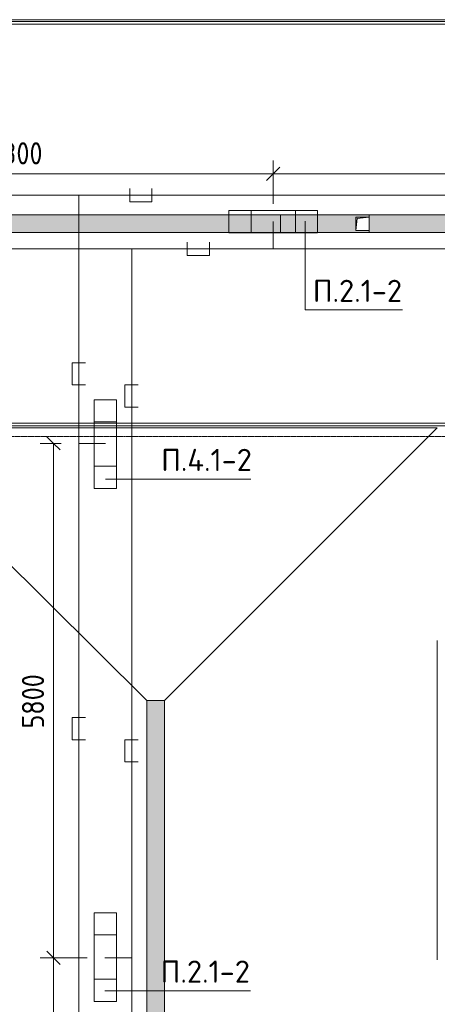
# Model space of a CAD drawing. Header units: millimetres. Extents: x -32229 to 170644, y -13689 to 125138.
# Tile 99 of 208: x 6975 to 11685, y 87650 to 98750. Entities that reach past the tile are written whole.
import ezdxf

# ---------------------------------------------------------------- set-up
doc = ezdxf.new("R2010")
doc.units = ezdxf.units.MM
doc.linetypes.add('ADSK_Линия сетки', pattern=[25, 20, -2.5, 0, -2.5])
for name, color, linetype, lineweight in [('A-ANNO-DIMS', 7, 'Continuous', 9), ('A-ANNO-DIMS-200', 7, 'Continuous', 9), ('A-ANNO-NOTE', 7, 'Continuous', 18), ('A-DETL-THIN', 7, 'Continuous', 9), ('A-FLOR', 7, 'Continuous', 18), ('A-GENM', 7, 'Continuous', 18), ('G-ANNO-TEXT', 7, 'Continuous', 9), ('M-EQPM', 7, 'Continuous', 18), ('S-GRID', 7, 'Continuous', 9)]:
    doc.layers.add(name, color=color, linetype=linetype, lineweight=lineweight)
doc.layers.add('A-DETL', color=7, linetype='Continuous', lineweight=9, true_color=0x00a600)
doc.styles.add('GOST Common_6', font='GOST_Common.ttf', dxfattribs={"width": 0.9, "height": 250})
doc.styles.add('ISOCPEUR', font='isocpeur.ttf', dxfattribs={"height": 250})
doc.dimstyles.new('ГОСТ_2_5_мм2', dxfattribs={"dimscale": 304.8, "dimtxt": 251.428749, "dimasz": 0.492126, "dimexe": 0.492126, "dimexo": 0.656168, "dimgap": 0.098425, "dimtad": 1, "dimdec": 0, "dimdsep": 46, "dimtxsty": 'GOST Common_6', "dimblk1": 'OBLIQUE', "dimblk2": 'OBLIQUE', "dimsah": 1, "dimcen": 0.09, "dimazin": 2, "dimtfac": 1, "dimtdec": 4, "dimtix": 1, "dimtmove": 0, "dimatfit": 3, "dimfxl": 1, "dimtvp": 1, "dimtolj": 1, "dimtzin": 0, "dimarcsym": 2})

# ---------------------------------------------------------------- blocks, each defined once
blk = doc.blocks.new('АР_Лоток - 200х100h_ЛВ1-7511695--01 ЭО')
at = {"layer": 'M-EQPM', "lineweight": 13, "true_color": 0xf3f3f3}
blk.add_hatch(color=7, dxfattribs=at).paths.add_polyline_path([(22805, -100), (22805, 100), (0, 100), (0, -100), (17414, -100)])
at = {"layer": 'M-EQPM', "color": 253, "lineweight": 13, "true_color": 0xaaaaaa}
blk.add_line((22805, -100), (22805, 100), dxfattribs=at)
blk = doc.blocks.new('АР_Лоток - 200х100h_ЛВ1-7189403--01 ЭО')
at = {"layer": 'M-EQPM', "lineweight": 13, "true_color": 0xf3f3f3}
blk.add_hatch(color=7, dxfattribs=at).paths.add_polyline_path([(11175, 100), (0, 100), (1, -100), (11175, -100), (11175, 27)])
at = {"layer": 'M-EQPM', "color": 253, "lineweight": 13, "true_color": 0xaaaaaa}
blk.add_line((11175, -100), (11175, 100), dxfattribs=at)
blk = doc.blocks.new('АР_Канал вертикальный прямоугольный - ВК-5403405--01 ЭО')
at = {"layer": 'M-EQPM', "lineweight": 13, "true_color": 0xe2e2e2}
blk.add_hatch(color=254, dxfattribs=at).paths.add_polyline_path([(-75, -75), (-60, 60), (75, 75), (-75, 75)])
at = {"layer": 'M-EQPM', "color": 253, "lineweight": 13, "true_color": 0xaaaaaa}
for p, q in [((75, 75), (-75, 75)), ((-75, 75), (-75, -75)), ((75, 75), (-75, 75)), ((-75, 75), (-75, -75)), ((-75, -75), (-75, 75)), ((-75, 75), (75, 75)), ((-75, -75), (-60, 60)), ((-75, -75), (-60, 60)), ((-60, 60), (75, 75)), ((-60, 60), (75, 75)), ((75, -75), (75, 75)), ((75, 75), (75, -75)), ((-75, -75), (75, -75)), ((75, -75), (-75, -75))]:
    blk.add_line(p, q, dxfattribs=at)
blk = doc.blocks.new('АР-Заполнение деф_ шва - Д_ш_-4492660--01 ЭО')
at = {"layer": 'A-GENM', "color": 253, "lineweight": 13, "true_color": 0xaaaaaa}
for p, q in [((0, 25), (40326, 25)), ((0, -25), (40326, -25))]:
    blk.add_line(p, q, dxfattribs=at)
blk = doc.blocks.new('АР-Заполнение деф_ шва - Д_ш_-4317092--01 ЭО')
at = {"layer": 'A-GENM', "color": 253, "lineweight": 13, "true_color": 0xaaaaaa}
for p, q in [((0, 25), (6375, 25)), ((0, -25), (6375, -25))]:
    blk.add_line(p, q, dxfattribs=at)
blk = doc.blocks.new('АР_Лоток - 200х100h_L_1000_с вертик_отводом_ЛВ3-V153--01 ЭО')
at = {"layer": 'M-EQPM', "lineweight": 13, "true_color": 0xf3f3f3}
blk.add_hatch(color=7, dxfattribs=at).paths.add_polyline_path([(0, -100), (1000, -100), (1000, -75), (850, -75), (850, 75), (1000, 75), (1000, 100), (0, 100), (0, -75)])
at = {"layer": 'M-EQPM', "color": 253, "lineweight": 13, "true_color": 0xaaaaaa}
for p, q in [((0, 100), (0, -100)), ((1000, 75), (1000, 100)), ((1000, -100), (1000, -75))]:
    blk.add_line(p, q, dxfattribs=at)
blk = doc.blocks.new('АР_Лоток - 200х100h_ЛВ1-7512987--01 ЭО')
at = {"layer": 'M-EQPM', "lineweight": 13, "true_color": 0xf3f3f3}
blk.add_hatch(color=7, dxfattribs=at).paths.add_polyline_path([(7335, -100), (7335, 100), (0, 100), (0, -100), (7135, -100)])
at = {"layer": 'M-EQPM', "color": 253, "lineweight": 13, "true_color": 0xaaaaaa}
for p, q in [((0, 100), (0, 75)), ((0, -75), (0, -100))]:
    blk.add_line(p, q, dxfattribs=at)
blk = doc.blocks.new('Наметкина 10_РД_АР_П_rvt-1--01 ЭО')
at = {"layer": 'A-FLOR', "color": 253, "lineweight": 13, "true_color": 0xaaaaaa}
for p, q in [((19235, 98750), (-20965, 98750)), ((20373, 98730), (-19915, 98730)), ((-19915, 98700), (20400, 98700)), ((-17765, 96550), (18250, 96550)), ((-17765, 96350), (18250, 96350)), ((20400, 94200), (-19915, 94200)), ((-19915, 94170), (24679, 94170)), ((8410, 91074), (5310, 94150)), ((5310, 94150), (11685, 94150)), ((11685, 94150), (8610, 91075)), ((11685, 91750), (11685, 88150)), ((11685, 91750), (11685, 88150)), ((8410, 91074), (8410, 91075)), ((8410, 91075), (8610, 91075)), ((8410, 79600), (8410, 91074)), ((8610, 91075), (8610, 79600))]:
    blk.add_line(p, q, dxfattribs=at)
at = {"layer": 'A-GENM', "color": 253, "lineweight": 13, "true_color": 0xaaaaaa}
for name, p in [('АР-Заполнение деф_ шва - Д_ш_-4492660--01 ЭО', (-19915, 98725)), ('АР-Заполнение деф_ шва - Д_ш_-4317092--01 ЭО', (5310, 94175))]:
    blk.add_blockref(name, p, dxfattribs=at)
at = {"layer": 'M-EQPM', "color": 253, "lineweight": 13, "true_color": 0xaaaaaa}
for name, p in [('АР_Лоток - 200х100h_ЛВ1-7511695--01 ЭО', (-12890, 96450)), ('АР_Лоток - 200х100h_L_1000_с вертик_отводом_ЛВ3-V153--01 ЭО', (9915, 96450)), ('АР_Канал вертикальный прямоугольный - ВК-5403405--01 ЭО', (10840, 96450)), ('АР_Лоток - 200х100h_ЛВ1-7512987--01 ЭО', (10915, 96450))]:
    blk.add_blockref(name, p, dxfattribs=at)
at = {"layer": 'M-EQPM', "color": 253, "lineweight": 13, "true_color": 0xaaaaaa, "rotation": 270}
blk.add_blockref('АР_Лоток - 200х100h_ЛВ1-7189403--01 ЭО', (8510, 91075), dxfattribs=at)
blk = doc.blocks.new('DIMBLOCK145--01 ЭО')
at = {"layer": 'A-ANNO-DIMS-200'}
for p, q in [((7356, 93974), (7281, 94049)), ((7443, 93974), (7206, 93974)), ((7356, 93974), (7356, 88174)), ((7356, 93974), (7431, 93899)), ((7356, 93974), (7443, 93974)), ((7356, 88174), (7281, 88249)), ((7737, 88174), (7206, 88174)), ((7356, 88174), (7431, 88099)), ((7356, 88174), (7737, 88174))]:
    blk.add_line(p, q, dxfattribs=at)
at = {"layer": 'A-ANNO-DIMS-200', "color": 0, "insert": (7000, 90759), "char_height": 250, "width": 756.84, "attachment_point": 1, "rotation": 90, "line_spacing_factor": 1.022761, "style": 'GOST Common_6'}
blk.add_mtext('5800', dxfattribs=at)
blk = doc.blocks.new('_Oblique')
at = {"color": 0, "linetype": 'ByBlock', "lineweight": -2}
blk.add_line((-0.5, -0.5), (0.5, 0.5), dxfattribs=at)
blk = doc.blocks.new('DIMBLOCK146--01 ЭО')
at = {"layer": 'A-ANNO-DIMS-200'}
for p, q in [((7356, 88174), (7281, 88249)), ((7737, 88174), (7206, 88174)), ((7356, 88174), (7356, 82374)), ((7356, 88174), (7431, 88099)), ((7356, 88174), (7737, 88174)), ((7739, 82374), (7206, 82374)), ((7356, 82374), (7281, 82449)), ((7356, 82374), (7431, 82299)), ((7356, 82374), (7739, 82374))]:
    blk.add_line(p, q, dxfattribs=at)
at = {"layer": 'A-ANNO-DIMS-200', "color": 0, "insert": (7000, 84959), "char_height": 250, "width": 756.84, "attachment_point": 1, "rotation": 90, "line_spacing_factor": 1.022761, "style": 'GOST Common_6'}
blk.add_mtext('5800', dxfattribs=at)
blk = doc.blocks.new('DIMBLOCK174--01 ЭО')
at = {"layer": 'A-ANNO-DIMS-200'}
for p, q in [((4035, 96973), (4035, 97162)), ((9835, 96674), (9835, 97162)), ((4035, 97012), (4110, 97087)), ((9835, 97012), (9910, 97087)), ((4035, 97012), (3960, 96937)), ((4035, 97012), (9835, 97012)), ((4035, 97012), (4035, 96973)), ((9835, 97012), (9760, 96937)), ((9835, 97012), (9835, 96674))]:
    blk.add_line(p, q, dxfattribs=at)
at = {"layer": 'A-ANNO-DIMS-200', "color": 0, "insert": (6620, 97368), "char_height": 250, "width": 756.84, "attachment_point": 1, "line_spacing_factor": 1.022761, "style": 'GOST Common_6'}
blk.add_mtext('5800', dxfattribs=at)
blk = doc.blocks.new('DIMBLOCK175--01 ЭО')
at = {"layer": 'A-ANNO-DIMS-200'}
for p, q in [((9835, 96674), (9835, 97162)), ((15635, 96679), (15635, 97162)), ((9835, 97012), (9910, 97087)), ((15635, 97012), (15710, 97087)), ((9835, 97012), (9760, 96937)), ((9835, 97012), (15635, 97012)), ((9835, 97012), (9835, 96674)), ((15635, 97012), (15560, 96937)), ((15635, 97012), (15635, 96679))]:
    blk.add_line(p, q, dxfattribs=at)
at = {"layer": 'A-ANNO-DIMS-200', "color": 0, "insert": (12420, 97368), "char_height": 250, "width": 756.84, "attachment_point": 1, "line_spacing_factor": 1.022761, "style": 'GOST Common_6'}
blk.add_mtext('5800', dxfattribs=at)

msp = doc.modelspace()

# ---------------------------------------------------------------- linework, layer by layer
at = {"layer": 'A-ANNO-NOTE', "color": 5, "lineweight": 9, "true_color": 0x0000ff}
for p, q in [((9334.5, 96600.1), (10334.5, 96600.1)), ((9334.5, 96347.4), (9334.5, 96600.1)), ((9584.5, 96347.4), (9584.5, 96600.1)), ((10084.5, 96600.1), (10084.5, 96347.4)), ((10334.5, 96600.1), (10334.5, 96347.4)), ((10334.5, 96347.4), (9334.5, 96347.4)), ((7813.9, 87681.8), (7813.9, 88681.8)), ((7813.9, 88681.8), (8066.6, 88681.8)), ((8066.6, 88681.8), (8066.6, 87681.8)), ((7813.9, 88431.8), (8066.6, 88431.8)), ((8066.6, 87931.8), (7813.9, 87931.8)), ((8066.6, 87681.8), (7813.9, 87681.8))]:
    msp.add_line(p, q, dxfattribs=at)
at = {"layer": 'A-ANNO-NOTE', "color": 1, "lineweight": 9, "true_color": 0xff0000}
for p, q in [((7813.9, 93465.8), (7813.9, 94465.8)), ((7813.9, 94465.8), (8066.6, 94465.8)), ((8066.6, 94465.8), (8066.6, 93465.8)), ((7813.9, 94215.8), (8066.6, 94215.8)), ((8066.6, 93715.8), (7813.9, 93715.8)), ((8066.6, 93465.8), (7813.9, 93465.8))]:
    msp.add_line(p, q, dxfattribs=at)
at = {"layer": 'A-DETL', "color": 1, "true_color": 0xff0000}
for p, q in [((8216.4, 96847.6), (8216.4, 96697.6)), ((8466.4, 96697.6), (8466.4, 96847.6)), ((21890.3, 96772.6), (-20779.4, 96772.6)), ((7643.2, 41595), (7643.2, 96772.6)), ((8216.4, 96697.6), (8466.4, 96697.6)), ((7718.2, 94882.4), (7568.2, 94882.4)), ((7568.2, 94882.4), (7568.2, 94632.4)), ((7568.2, 94632.4), (7718.2, 94632.4)), ((7943.2, 93974), (7643.2, 93974)), ((7718.2, 90882.4), (7568.2, 90882.4)), ((7568.2, 90882.4), (7568.2, 90632.4)), ((7568.2, 90632.4), (7718.2, 90632.4))]:
    msp.add_line(p, q, dxfattribs=at)
at = {"layer": 'A-DETL', "color": 5, "true_color": 0x0000ff}
for p, q in [((9835, 96474.3), (9835, 96167.2)), ((8864, 96242.2), (8864, 96092.2)), ((9114, 96092.2), (9114, 96242.2)), ((22488.8, 96167.2), (-19164.5, 96167.2)), ((8238.2, 38174.6), (8238.2, 96167.2)), ((8864, 96092.2), (9114, 96092.2)), ((8312.6, 94632.4), (8162.6, 94632.4)), ((8162.6, 94632.4), (8162.6, 94382.4)), ((8162.6, 94382.4), (8312.6, 94382.4)), ((8312.6, 90632.4), (8162.6, 90632.4)), ((8162.6, 90632.4), (8162.6, 90382.4)), ((8162.6, 90382.4), (8312.6, 90382.4)), ((7937, 88174.3), (8238.2, 88174.3))]:
    msp.add_line(p, q, dxfattribs=at)
at = {"layer": 'A-DETL-THIN'}
for p, q in [((10194.1, 96477.8), (10194.1, 95477.8)), ((10194.1, 95477.8), (11294.1, 95477.8)), ((7941.2, 93572), (9583.5, 93572)), ((7935.6, 87803.4), (9578.3, 87803.4))]:
    msp.add_line(p, q, dxfattribs=at)
at = {"layer": 'S-GRID', "color": 253, "linetype": 'ADSK_Линия сетки', "true_color": 0xaaaaaa}
msp.add_line((131381.2, 94050), (-30593.4, 94050), dxfattribs=at)

# ---------------------------------------------------------------- block references
at = {"lineweight": 5}
msp.add_blockref('Наметкина 10_РД_АР_П_rvt-1--01 ЭО', (0, 0), dxfattribs=at)

# ---------------------------------------------------------------- texts
at = {"layer": 'G-ANNO-TEXT', "char_height": 250, "attachment_point": 1, "line_spacing_factor": 1.139951, "style": 'ISOCPEUR'}
for s, insert, width in [('\\pt600,1200,1800,2400,3000,3600,4200,4800,5400,6000,6600,7200,7800,8400,9000,9600,10200,10800,11400,12000,12600,13200,13800,14400,15000,15600,16200,16800,17400,18000,18600,19200;П.2.1-2', (10281.7, 95818.1), 1016.06), ('\\pt600,1200,1800,2400,3000,3600,4200,4800,5400,6000,6600,7200,7800,8400,9000,9600,10200,10800,11400,12000,12600,13200,13800,14400,15000,15600,16200,16800,17400,18000,18600,19200;П.4.1-2', (8571.2, 93912.3), 1042.32), ('\\pt600,1200,1800,2400,3000,3600,4200,4800,5400,6000,6600,7200,7800,8400,9000,9600,10200,10800,11400,12000,12600,13200,13800,14400,15000,15600,16200,16800,17400,18000,18600,19200;П.2.1-2', (8566, 88143.8), 1016.06)]:
    msp.add_mtext(s, dxfattribs=dict(at, insert=insert, width=width))

# ---------------------------------------------------------------- dimensions: what is measured, and where the dimension line sits
at = {"layer": 'A-ANNO-DIMS'}
for base, p1, p2, override, picture, middle in [((9835, 97011.6), (4035.4, 96772.6), (9835, 96474.3), {"dimpost": '<>', "dimfxl": 5807.251909}, 'DIMBLOCK174--01 ЭО', (6935.2, 97166.6)), ((15635.1, 97011.6), (9835, 96474.3), (15635.1, 96479.5), {"dimpost": '<>', "dimfxl": 5800.15015}, 'DIMBLOCK175--01 ЭО', (12735, 97166.6))]:
    dim = msp.add_linear_dim(base=base, p1=p1, p2=p2, dimstyle='ГОСТ_2_5_мм2', override=override, dxfattribs=at)
    dim.commit()
    dim.dimension.update_dxf_attribs({"geometry": picture, "text_midpoint": middle})
for base, p1, p2, override, picture, middle in [((7356.2, 88174.3), (7643.2, 93974), (7937, 88174.3), {"dimpost": '<>', "dimfxl": 5807.147581}, 'DIMBLOCK145--01 ЭО', (7201.2, 91074.2)), ((7356.2, 82374.4), (7937, 88174.3), (7939, 82374.4), {"dimpost": '<>', "dimfxl": 5799.943001}, 'DIMBLOCK146--01 ЭО', (7201.2, 85274.4))]:
    dim = msp.add_linear_dim(base=base, p1=p1, p2=p2, angle=90, dimstyle='ГОСТ_2_5_мм2', override=override, dxfattribs=at)
    dim.commit()
    dim.dimension.update_dxf_attribs({"geometry": picture, "text_midpoint": middle})

doc.saveas('drawing.dxf')
